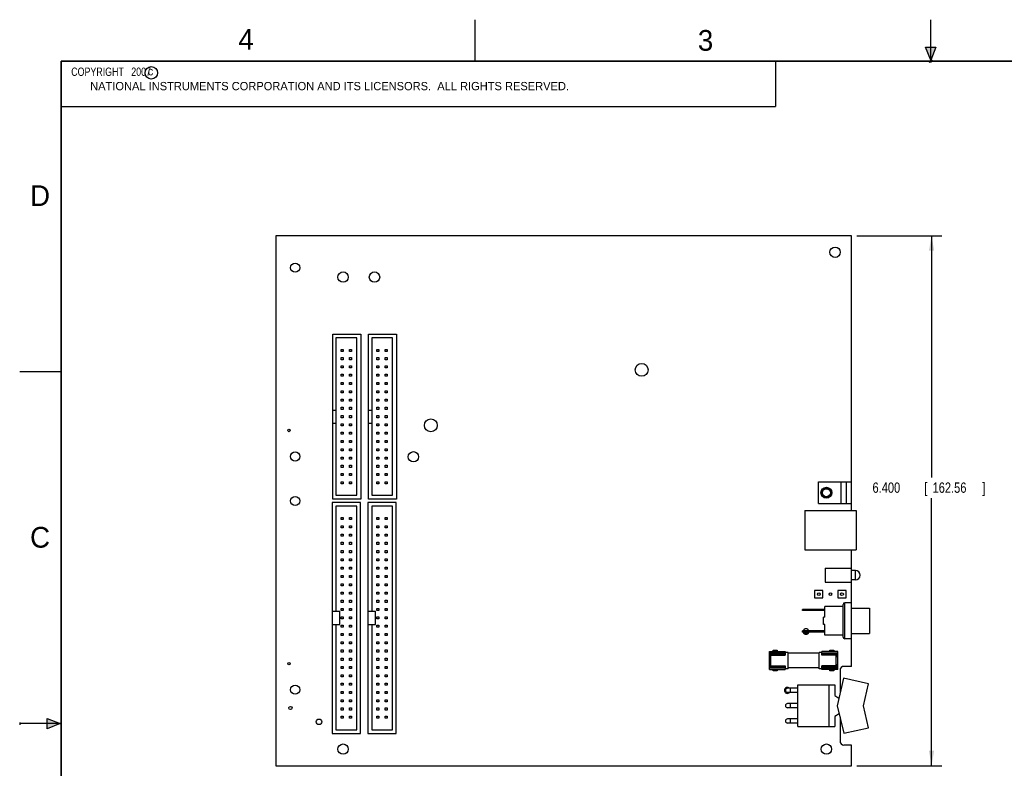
# Model space of a CAD drawing. Header units: inches. Extents: x 0 to 22, y 0 to 17.
# Tile 2 of 9: x 0 to 11.9, y 8 to 17. Entities that reach past the tile are written whole.
import ezdxf

# ---------------------------------------------------------------- set-up
doc = ezdxf.new("R2010")
doc.units = ezdxf.units.IN
doc.header["$LTSCALE"] = 1.21
doc.header["$MEASUREMENT"] = 0
doc.layers.get('0').update_dxf_attribs({"linetype": 'CONTINUOUS'})
doc.layers.add('DIMENSIONS', color=7, linetype='CONTINUOUS')
doc.styles.get("Standard").update_dxf_attribs({"font": 'txt', "width": 0.8})
doc.dimstyles.new('DIMSTYLE_1', dxfattribs={"dimtxt": 0.125, "dimasz": 0.18, "dimexe": 0.18, "dimexo": 0.0625, "dimgap": 0.09, "dimtad": 0, "dimtih": 1, "dimtoh": 1, "dimdec": 3, "dimzin": 4, "dimdsep": 46, "dimtxsty": 'STANDARD', "dimblk": '_FILLED', "dimblk1": '_FILLED', "dimblk2": '_FILLED', "dimcen": 0.09, "dimadec": 0, "dimazin": 0, "dimtp": 0.01, "dimtm": 0.01, "dimtfac": 1, "dimtdec": 3, "dimtofl": 0, "dimtmove": 0, "dimatfit": 3, "dimldrblk": '_FILLED', "dimfxl": 1, "dimtolj": 1, "dimtzin": 4, "dimarcsym": 0})

# ---------------------------------------------------------------- blocks, each defined once
blk = doc.blocks.new('_FILLED')
at = {"color": 0, "linetype": 'BYBLOCK'}
blk.add_solid([(0, 0), (-1, 0.174), (-1, -0.174)], dxfattribs=at)
blk = doc.blocks.new('*D0')
at = {"layer": 'DIMENSIONS', "color": 2, "linetype": 'CONTINUOUS'}
for p, q in [((10.106, 14.392), (11.134, 14.392)), ((11.009, 14.392), (11.009, 11.474)), ((11.009, 7.992), (11.009, 11.224)), ((10.106, 7.992), (11.134, 7.992))]:
    blk.add_line(p, q, dxfattribs=at)
at = {"layer": 'DIMENSIONS', "color": 2, "linetype": 'CONTINUOUS', "xscale": 0.18, "yscale": 0.18, "zscale": 0.18}
for p, rotation in [((11.009, 14.392), 90), ((11.009, 7.992), 270)]:
    blk.add_blockref('_FILLED', p, dxfattribs=dict(at, rotation=rotation))
at = {"layer": 'DIMENSIONS', "color": 2, "linetype": 'CONTINUOUS', "width": 0.8}
for s, p in [('6.400', (10.296, 11.287)), ('[', (10.921, 11.287)), ('162.56', (11.021, 11.287)), (']', (11.621, 11.287))]:
    blk.add_text(s, height=0.125, dxfattribs=at).set_placement(p)

msp = doc.modelspace()

# ---------------------------------------------------------------- hatches: boundary and pattern name
at = {"linetype": 'CONTINUOUS'}
for points in [[(11, 16.51), (10.9375, 16.6663), (11.0625, 16.6663)], [(0.3337, 8.5625), (0.49, 8.5), (0.3337, 8.4375)]]:
    msp.add_hatch(color=2, dxfattribs=at).paths.add_polyline_path(points)

# ---------------------------------------------------------------- linework, layer by layer
at = {"color": 2, "linetype": 'CONTINUOUS'}
for p, q in [((5.5, 16.5), (5.5, 17)), ((11, 16.485), (11, 17)), ((11, 16.51), (10.9375, 16.6663)), ((10.9375, 16.6663), (11.0625, 16.6663)), ((11.0625, 16.6663), (11, 16.51)), ((0.4999, 16.5), (9.1249, 16.5)), ((0.4999, 16.5), (0.4999, 15.9531)), ((9.1249, 16.5), (9.1249, 15.9531)), ((11.015, 16.515), (10.985, 16.485)), ((10.985, 16.485), (11, 16.515)), ((11, 16.485), (11.015, 16.515)), ((0.4999, 15.9531), (9.1249, 15.9531)), ((0, 12.75), (0.5, 12.75)), ((0.3337, 8.4375), (0.3337, 8.5625)), ((0.3337, 8.5625), (0.49, 8.5)), ((0, 8.515), (0, 8.485)), ((0.49, 8.5), (0, 8.5)), ((0.49, 8.5), (0.3337, 8.4375))]:
    msp.add_line(p, q, dxfattribs=at)
at = {"color": 7, "linetype": 'CONTINUOUS'}
for p, q in [((3.0936, 14.3918), (3.0936, 7.9918)), ((10.0436, 14.3918), (3.0936, 14.3918)), ((10.0436, 11.0718), (10.0436, 14.3918)), ((3.7786, 11.2118), (3.7786, 13.2018)), ((3.7786, 13.2018), (4.1186, 13.2018)), ((4.1186, 13.2018), (4.1186, 11.2118)), ((4.2096, 11.2118), (4.2096, 13.2018)), ((4.2096, 13.2018), (4.5496, 13.2018)), ((4.5496, 13.2018), (4.5496, 11.2118)), ((3.8186, 13.1568), (3.8186, 11.2568)), ((4.0686, 13.1568), (3.8186, 13.1568)), ((4.0686, 11.2568), (4.0686, 13.1568)), ((4.2496, 13.1568), (4.2496, 11.2568)), ((4.4996, 13.1568), (4.2496, 13.1568)), ((4.4996, 11.2568), (4.4996, 13.1568)), ((3.8811, 12.9943), (3.8811, 13.0193)), ((3.8811, 13.0193), (3.9061, 13.0193)), ((3.9061, 12.9943), (3.8811, 12.9943)), ((3.9061, 13.0193), (3.9061, 12.9943)), ((3.9811, 12.9943), (3.9811, 13.0193)), ((3.9811, 13.0193), (4.0061, 13.0193)), ((4.0061, 12.9943), (3.9811, 12.9943)), ((4.0061, 13.0193), (4.0061, 12.9943)), ((4.3121, 12.9943), (4.3121, 13.0193)), ((4.3121, 13.0193), (4.3371, 13.0193)), ((4.3371, 12.9943), (4.3121, 12.9943)), ((4.3371, 13.0193), (4.3371, 12.9943)), ((4.4121, 12.9943), (4.4121, 13.0193)), ((4.4121, 13.0193), (4.4371, 13.0193)), ((4.4371, 12.9943), (4.4121, 12.9943)), ((4.4371, 13.0193), (4.4371, 12.9943)), ((3.8811, 12.8943), (3.8811, 12.9193)), ((3.8811, 12.9193), (3.9061, 12.9193)), ((3.9061, 12.8943), (3.8811, 12.8943)), ((3.9061, 12.9193), (3.9061, 12.8943)), ((3.9811, 12.8943), (3.9811, 12.9193)), ((3.9811, 12.9193), (4.0061, 12.9193)), ((4.0061, 12.8943), (3.9811, 12.8943)), ((4.0061, 12.9193), (4.0061, 12.8943)), ((4.3121, 12.8943), (4.3121, 12.9193)), ((4.3121, 12.9193), (4.3371, 12.9193)), ((4.3371, 12.8943), (4.3121, 12.8943)), ((4.3371, 12.9193), (4.3371, 12.8943)), ((4.4121, 12.8943), (4.4121, 12.9193)), ((4.4121, 12.9193), (4.4371, 12.9193)), ((4.4371, 12.8943), (4.4121, 12.8943)), ((4.4371, 12.9193), (4.4371, 12.8943)), ((3.8811, 12.7943), (3.8811, 12.8193)), ((3.8811, 12.8193), (3.9061, 12.8193)), ((3.9061, 12.7943), (3.8811, 12.7943)), ((3.9061, 12.8193), (3.9061, 12.7943)), ((3.9811, 12.7943), (3.9811, 12.8193)), ((3.9811, 12.8193), (4.0061, 12.8193)), ((4.0061, 12.7943), (3.9811, 12.7943)), ((4.0061, 12.8193), (4.0061, 12.7943)), ((4.3121, 12.7943), (4.3121, 12.8193)), ((4.3121, 12.8193), (4.3371, 12.8193)), ((4.3371, 12.7943), (4.3121, 12.7943)), ((4.3371, 12.8193), (4.3371, 12.7943)), ((4.4121, 12.7943), (4.4121, 12.8193)), ((4.4121, 12.8193), (4.4371, 12.8193)), ((4.4371, 12.7943), (4.4121, 12.7943)), ((4.4371, 12.8193), (4.4371, 12.7943)), ((3.8811, 12.6943), (3.8811, 12.7193)), ((3.8811, 12.7193), (3.9061, 12.7193)), ((3.9061, 12.6943), (3.8811, 12.6943)), ((3.8811, 12.5943), (3.8811, 12.6193)), ((3.8811, 12.6193), (3.9061, 12.6193)), ((3.9061, 12.7193), (3.9061, 12.6943)), ((3.9061, 12.6193), (3.9061, 12.5943)), ((3.9811, 12.6943), (3.9811, 12.7193)), ((3.9811, 12.7193), (4.0061, 12.7193)), ((4.0061, 12.6943), (3.9811, 12.6943)), ((3.9811, 12.5943), (3.9811, 12.6193)), ((3.9811, 12.6193), (4.0061, 12.6193)), ((4.0061, 12.7193), (4.0061, 12.6943)), ((4.0061, 12.6193), (4.0061, 12.5943)), ((4.3121, 12.6943), (4.3121, 12.7193)), ((4.3121, 12.7193), (4.3371, 12.7193)), ((4.3371, 12.6943), (4.3121, 12.6943)), ((4.3121, 12.5943), (4.3121, 12.6193)), ((4.3121, 12.6193), (4.3371, 12.6193)), ((4.3371, 12.7193), (4.3371, 12.6943)), ((4.3371, 12.6193), (4.3371, 12.5943)), ((4.4121, 12.6943), (4.4121, 12.7193)), ((4.4121, 12.7193), (4.4371, 12.7193)), ((4.4371, 12.6943), (4.4121, 12.6943)), ((4.4121, 12.5943), (4.4121, 12.6193)), ((4.4121, 12.6193), (4.4371, 12.6193)), ((4.4371, 12.7193), (4.4371, 12.6943)), ((4.4371, 12.6193), (4.4371, 12.5943)), ((3.9061, 12.5943), (3.8811, 12.5943)), ((3.8811, 12.4943), (3.8811, 12.5193)), ((3.8811, 12.5193), (3.9061, 12.5193)), ((3.9061, 12.4943), (3.8811, 12.4943)), ((3.9061, 12.5193), (3.9061, 12.4943)), ((4.0061, 12.5943), (3.9811, 12.5943)), ((3.9811, 12.4943), (3.9811, 12.5193)), ((3.9811, 12.5193), (4.0061, 12.5193)), ((4.0061, 12.4943), (3.9811, 12.4943)), ((4.0061, 12.5193), (4.0061, 12.4943)), ((4.3371, 12.5943), (4.3121, 12.5943)), ((4.3121, 12.4943), (4.3121, 12.5193)), ((4.3121, 12.5193), (4.3371, 12.5193)), ((4.3371, 12.4943), (4.3121, 12.4943)), ((4.3371, 12.5193), (4.3371, 12.4943)), ((4.4371, 12.5943), (4.4121, 12.5943)), ((4.4121, 12.4943), (4.4121, 12.5193)), ((4.4121, 12.5193), (4.4371, 12.5193)), ((4.4371, 12.4943), (4.4121, 12.4943)), ((4.4371, 12.5193), (4.4371, 12.4943)), ((3.8811, 12.3943), (3.8811, 12.4193)), ((3.8811, 12.4193), (3.9061, 12.4193)), ((3.9061, 12.3943), (3.8811, 12.3943)), ((3.9061, 12.4193), (3.9061, 12.3943)), ((3.9811, 12.3943), (3.9811, 12.4193)), ((3.9811, 12.4193), (4.0061, 12.4193)), ((4.0061, 12.3943), (3.9811, 12.3943)), ((4.0061, 12.4193), (4.0061, 12.3943)), ((4.3121, 12.3943), (4.3121, 12.4193)), ((4.3121, 12.4193), (4.3371, 12.4193)), ((4.3371, 12.3943), (4.3121, 12.3943)), ((4.3371, 12.4193), (4.3371, 12.3943)), ((4.4121, 12.3943), (4.4121, 12.4193)), ((4.4121, 12.4193), (4.4371, 12.4193)), ((4.4371, 12.3943), (4.4121, 12.3943)), ((4.4371, 12.4193), (4.4371, 12.3943)), ((3.7786, 12.2868), (3.8186, 12.2868)), ((3.8811, 12.2943), (3.8811, 12.3193)), ((3.8811, 12.3193), (3.9061, 12.3193)), ((3.9061, 12.2943), (3.8811, 12.2943)), ((3.9061, 12.3193), (3.9061, 12.2943)), ((3.9811, 12.2943), (3.9811, 12.3193)), ((3.9811, 12.3193), (4.0061, 12.3193)), ((4.0061, 12.2943), (3.9811, 12.2943)), ((4.0061, 12.3193), (4.0061, 12.2943)), ((4.2096, 12.2868), (4.2496, 12.2868)), ((4.3121, 12.2943), (4.3121, 12.3193)), ((4.3121, 12.3193), (4.3371, 12.3193)), ((4.3371, 12.2943), (4.3121, 12.2943)), ((4.3371, 12.3193), (4.3371, 12.2943)), ((4.4121, 12.2943), (4.4121, 12.3193)), ((4.4121, 12.3193), (4.4371, 12.3193)), ((4.4371, 12.2943), (4.4121, 12.2943)), ((4.4371, 12.3193), (4.4371, 12.2943)), ((3.7786, 12.1268), (3.8186, 12.1268)), ((3.8811, 12.1943), (3.8811, 12.2193)), ((3.8811, 12.2193), (3.9061, 12.2193)), ((3.9061, 12.1943), (3.8811, 12.1943)), ((3.9061, 12.2193), (3.9061, 12.1943)), ((3.9811, 12.1943), (3.9811, 12.2193)), ((3.9811, 12.2193), (4.0061, 12.2193)), ((4.0061, 12.1943), (3.9811, 12.1943)), ((4.0061, 12.2193), (4.0061, 12.1943)), ((4.2096, 12.1268), (4.2496, 12.1268)), ((4.3121, 12.1943), (4.3121, 12.2193)), ((4.3121, 12.2193), (4.3371, 12.2193)), ((4.3371, 12.1943), (4.3121, 12.1943)), ((4.3371, 12.2193), (4.3371, 12.1943)), ((4.4121, 12.1943), (4.4121, 12.2193)), ((4.4121, 12.2193), (4.4371, 12.2193)), ((4.4371, 12.1943), (4.4121, 12.1943)), ((4.4371, 12.2193), (4.4371, 12.1943)), ((3.8811, 12.0943), (3.8811, 12.1193)), ((3.8811, 12.1193), (3.9061, 12.1193)), ((3.9061, 12.0943), (3.8811, 12.0943)), ((3.8811, 11.9943), (3.8811, 12.0193)), ((3.8811, 12.0193), (3.9061, 12.0193)), ((3.9061, 12.1193), (3.9061, 12.0943)), ((3.9061, 12.0193), (3.9061, 11.9943)), ((3.9811, 12.0943), (3.9811, 12.1193)), ((3.9811, 12.1193), (4.0061, 12.1193)), ((4.0061, 12.0943), (3.9811, 12.0943)), ((3.9811, 11.9943), (3.9811, 12.0193)), ((3.9811, 12.0193), (4.0061, 12.0193)), ((4.0061, 12.1193), (4.0061, 12.0943)), ((4.0061, 12.0193), (4.0061, 11.9943)), ((4.3121, 12.0943), (4.3121, 12.1193)), ((4.3121, 12.1193), (4.3371, 12.1193)), ((4.3371, 12.0943), (4.3121, 12.0943)), ((4.3121, 11.9943), (4.3121, 12.0193)), ((4.3121, 12.0193), (4.3371, 12.0193)), ((4.3371, 12.1193), (4.3371, 12.0943)), ((4.3371, 12.0193), (4.3371, 11.9943)), ((4.4121, 12.0943), (4.4121, 12.1193)), ((4.4121, 12.1193), (4.4371, 12.1193)), ((4.4371, 12.0943), (4.4121, 12.0943)), ((4.4121, 11.9943), (4.4121, 12.0193)), ((4.4121, 12.0193), (4.4371, 12.0193)), ((4.4371, 12.1193), (4.4371, 12.0943)), ((4.4371, 12.0193), (4.4371, 11.9943)), ((3.9061, 11.9943), (3.8811, 11.9943)), ((3.8811, 11.8943), (3.8811, 11.9193)), ((3.8811, 11.9193), (3.9061, 11.9193)), ((3.9061, 11.8943), (3.8811, 11.8943)), ((3.9061, 11.9193), (3.9061, 11.8943)), ((4.0061, 11.9943), (3.9811, 11.9943)), ((3.9811, 11.8943), (3.9811, 11.9193)), ((3.9811, 11.9193), (4.0061, 11.9193)), ((4.0061, 11.8943), (3.9811, 11.8943)), ((4.0061, 11.9193), (4.0061, 11.8943)), ((4.3371, 11.9943), (4.3121, 11.9943)), ((4.3121, 11.8943), (4.3121, 11.9193)), ((4.3121, 11.9193), (4.3371, 11.9193)), ((4.3371, 11.8943), (4.3121, 11.8943)), ((4.3371, 11.9193), (4.3371, 11.8943)), ((4.4371, 11.9943), (4.4121, 11.9943)), ((4.4121, 11.8943), (4.4121, 11.9193)), ((4.4121, 11.9193), (4.4371, 11.9193)), ((4.4371, 11.8943), (4.4121, 11.8943)), ((4.4371, 11.9193), (4.4371, 11.8943)), ((3.8811, 11.7943), (3.8811, 11.8193)), ((3.8811, 11.8193), (3.9061, 11.8193)), ((3.9061, 11.7943), (3.8811, 11.7943)), ((3.9061, 11.8193), (3.9061, 11.7943)), ((3.9811, 11.7943), (3.9811, 11.8193)), ((3.9811, 11.8193), (4.0061, 11.8193)), ((4.0061, 11.7943), (3.9811, 11.7943)), ((4.0061, 11.8193), (4.0061, 11.7943)), ((4.3121, 11.7943), (4.3121, 11.8193)), ((4.3121, 11.8193), (4.3371, 11.8193)), ((4.3371, 11.7943), (4.3121, 11.7943)), ((4.3371, 11.8193), (4.3371, 11.7943)), ((4.4121, 11.7943), (4.4121, 11.8193)), ((4.4121, 11.8193), (4.4371, 11.8193)), ((4.4371, 11.7943), (4.4121, 11.7943)), ((4.4371, 11.8193), (4.4371, 11.7943)), ((3.8811, 11.6943), (3.8811, 11.7193)), ((3.8811, 11.7193), (3.9061, 11.7193)), ((3.9061, 11.6943), (3.8811, 11.6943)), ((3.9061, 11.7193), (3.9061, 11.6943)), ((3.9811, 11.6943), (3.9811, 11.7193)), ((3.9811, 11.7193), (4.0061, 11.7193)), ((4.0061, 11.6943), (3.9811, 11.6943)), ((4.0061, 11.7193), (4.0061, 11.6943)), ((4.3121, 11.6943), (4.3121, 11.7193)), ((4.3121, 11.7193), (4.3371, 11.7193)), ((4.3371, 11.6943), (4.3121, 11.6943)), ((4.3371, 11.7193), (4.3371, 11.6943)), ((4.4121, 11.6943), (4.4121, 11.7193)), ((4.4121, 11.7193), (4.4371, 11.7193)), ((4.4371, 11.6943), (4.4121, 11.6943)), ((4.4371, 11.7193), (4.4371, 11.6943)), ((3.8811, 11.5943), (3.8811, 11.6193)), ((3.8811, 11.6193), (3.9061, 11.6193)), ((3.9061, 11.5943), (3.8811, 11.5943)), ((3.9061, 11.6193), (3.9061, 11.5943)), ((3.9811, 11.5943), (3.9811, 11.6193)), ((3.9811, 11.6193), (4.0061, 11.6193)), ((4.0061, 11.5943), (3.9811, 11.5943)), ((4.0061, 11.6193), (4.0061, 11.5943)), ((4.3121, 11.5943), (4.3121, 11.6193)), ((4.3121, 11.6193), (4.3371, 11.6193)), ((4.3371, 11.5943), (4.3121, 11.5943)), ((4.3371, 11.6193), (4.3371, 11.5943)), ((4.4121, 11.5943), (4.4121, 11.6193)), ((4.4121, 11.6193), (4.4371, 11.6193)), ((4.4371, 11.5943), (4.4121, 11.5943)), ((4.4371, 11.6193), (4.4371, 11.5943)), ((3.8811, 11.4943), (3.8811, 11.5193)), ((3.8811, 11.5193), (3.9061, 11.5193)), ((3.9061, 11.4943), (3.8811, 11.4943)), ((3.8811, 11.3943), (3.8811, 11.4193)), ((3.8811, 11.4193), (3.9061, 11.4193)), ((3.9061, 11.5193), (3.9061, 11.4943)), ((3.9061, 11.4193), (3.9061, 11.3943)), ((3.9811, 11.4943), (3.9811, 11.5193)), ((3.9811, 11.5193), (4.0061, 11.5193)), ((4.0061, 11.4943), (3.9811, 11.4943)), ((3.9811, 11.3943), (3.9811, 11.4193)), ((3.9811, 11.4193), (4.0061, 11.4193)), ((4.0061, 11.5193), (4.0061, 11.4943)), ((4.0061, 11.4193), (4.0061, 11.3943)), ((4.3121, 11.4943), (4.3121, 11.5193)), ((4.3121, 11.5193), (4.3371, 11.5193)), ((4.3371, 11.4943), (4.3121, 11.4943)), ((4.3121, 11.3943), (4.3121, 11.4193)), ((4.3121, 11.4193), (4.3371, 11.4193)), ((4.3371, 11.5193), (4.3371, 11.4943)), ((4.3371, 11.4193), (4.3371, 11.3943)), ((4.4121, 11.4943), (4.4121, 11.5193)), ((4.4121, 11.5193), (4.4371, 11.5193)), ((4.4371, 11.4943), (4.4121, 11.4943)), ((4.4121, 11.3943), (4.4121, 11.4193)), ((4.4121, 11.4193), (4.4371, 11.4193)), ((4.4371, 11.5193), (4.4371, 11.4943)), ((4.4371, 11.4193), (4.4371, 11.3943)), ((9.6436, 11.4178), (10.0436, 11.4178)), ((9.6436, 11.1578), (9.6436, 11.4178)), ((9.9196, 11.1578), (9.9196, 11.4178)), ((9.9816, 11.1578), (9.9816, 11.4178)), ((3.9061, 11.3943), (3.8811, 11.3943)), ((4.0061, 11.3943), (3.9811, 11.3943)), ((4.3371, 11.3943), (4.3121, 11.3943)), ((4.4371, 11.3943), (4.4121, 11.3943)), ((4.1186, 11.2118), (3.7786, 11.2118)), ((3.8186, 11.2568), (4.0686, 11.2568)), ((4.5496, 11.2118), (4.2096, 11.2118)), ((4.2496, 11.2568), (4.4996, 11.2568)), ((3.7736, 11.1718), (3.7736, 8.3818)), ((4.1136, 11.1718), (3.7736, 11.1718)), ((3.8186, 11.1268), (3.8186, 9.8568)), ((4.0686, 11.1268), (3.8186, 11.1268)), ((4.0686, 8.4268), (4.0686, 11.1268)), ((4.1136, 8.3818), (4.1136, 11.1718)), ((4.2046, 11.1718), (4.2046, 8.3818)), ((4.5446, 11.1718), (4.2046, 11.1718)), ((4.2496, 11.1268), (4.2496, 9.8568)), ((4.4996, 11.1268), (4.2496, 11.1268)), ((4.4996, 8.4268), (4.4996, 11.1268)), ((4.5446, 8.3818), (4.5446, 11.1718)), ((9.4796, 11.0718), (10.0986, 11.0718)), ((9.4796, 11.0718), (9.4796, 10.5978)), ((9.6436, 11.1578), (10.0436, 11.1578)), ((10.0986, 11.0718), (10.0986, 10.5978)), ((3.8811, 10.9643), (3.8811, 10.9893)), ((3.8811, 10.9893), (3.9061, 10.9893)), ((3.9061, 10.9643), (3.8811, 10.9643)), ((3.9061, 10.9893), (3.9061, 10.9643)), ((3.9811, 10.9643), (3.9811, 10.9893)), ((3.9811, 10.9893), (4.0061, 10.9893)), ((4.0061, 10.9643), (3.9811, 10.9643)), ((4.0061, 10.9893), (4.0061, 10.9643)), ((4.3121, 10.9643), (4.3121, 10.9893)), ((4.3121, 10.9893), (4.3371, 10.9893)), ((4.3371, 10.9643), (4.3121, 10.9643)), ((4.3371, 10.9893), (4.3371, 10.9643)), ((4.4121, 10.9643), (4.4121, 10.9893)), ((4.4121, 10.9893), (4.4371, 10.9893)), ((4.4371, 10.9643), (4.4121, 10.9643)), ((4.4371, 10.9893), (4.4371, 10.9643)), ((3.8811, 10.8643), (3.8811, 10.8893)), ((3.8811, 10.8893), (3.9061, 10.8893)), ((3.9061, 10.8643), (3.8811, 10.8643)), ((3.9061, 10.8893), (3.9061, 10.8643)), ((3.9811, 10.8643), (3.9811, 10.8893)), ((3.9811, 10.8893), (4.0061, 10.8893)), ((4.0061, 10.8643), (3.9811, 10.8643)), ((4.0061, 10.8893), (4.0061, 10.8643)), ((4.3121, 10.8643), (4.3121, 10.8893)), ((4.3121, 10.8893), (4.3371, 10.8893)), ((4.3371, 10.8643), (4.3121, 10.8643)), ((4.3371, 10.8893), (4.3371, 10.8643)), ((4.4121, 10.8643), (4.4121, 10.8893)), ((4.4121, 10.8893), (4.4371, 10.8893)), ((4.4371, 10.8643), (4.4121, 10.8643)), ((4.4371, 10.8893), (4.4371, 10.8643)), ((3.8811, 10.7643), (3.8811, 10.7893)), ((3.8811, 10.7893), (3.9061, 10.7893)), ((3.9061, 10.7643), (3.8811, 10.7643)), ((3.9061, 10.7893), (3.9061, 10.7643)), ((3.9811, 10.7643), (3.9811, 10.7893)), ((3.9811, 10.7893), (4.0061, 10.7893)), ((4.0061, 10.7643), (3.9811, 10.7643)), ((4.0061, 10.7893), (4.0061, 10.7643)), ((4.3121, 10.7643), (4.3121, 10.7893)), ((4.3121, 10.7893), (4.3371, 10.7893)), ((4.3371, 10.7643), (4.3121, 10.7643)), ((4.3371, 10.7893), (4.3371, 10.7643)), ((4.4121, 10.7643), (4.4121, 10.7893)), ((4.4121, 10.7893), (4.4371, 10.7893)), ((4.4371, 10.7643), (4.4121, 10.7643)), ((4.4371, 10.7893), (4.4371, 10.7643)), ((3.8811, 10.6643), (3.8811, 10.6893)), ((3.8811, 10.6893), (3.9061, 10.6893)), ((3.9061, 10.6643), (3.8811, 10.6643)), ((3.8811, 10.5643), (3.8811, 10.5893)), ((3.8811, 10.5893), (3.9061, 10.5893)), ((3.9061, 10.6893), (3.9061, 10.6643)), ((3.9061, 10.5893), (3.9061, 10.5643)), ((3.9811, 10.6643), (3.9811, 10.6893)), ((3.9811, 10.6893), (4.0061, 10.6893)), ((4.0061, 10.6643), (3.9811, 10.6643)), ((3.9811, 10.5643), (3.9811, 10.5893)), ((3.9811, 10.5893), (4.0061, 10.5893)), ((4.0061, 10.6893), (4.0061, 10.6643)), ((4.0061, 10.5893), (4.0061, 10.5643)), ((4.3121, 10.6643), (4.3121, 10.6893)), ((4.3121, 10.6893), (4.3371, 10.6893)), ((4.3371, 10.6643), (4.3121, 10.6643)), ((4.3121, 10.5643), (4.3121, 10.5893)), ((4.3121, 10.5893), (4.3371, 10.5893)), ((4.3371, 10.6893), (4.3371, 10.6643)), ((4.3371, 10.5893), (4.3371, 10.5643)), ((4.4121, 10.6643), (4.4121, 10.6893)), ((4.4121, 10.6893), (4.4371, 10.6893)), ((4.4371, 10.6643), (4.4121, 10.6643)), ((4.4121, 10.5643), (4.4121, 10.5893)), ((4.4121, 10.5893), (4.4371, 10.5893)), ((4.4371, 10.6893), (4.4371, 10.6643)), ((4.4371, 10.5893), (4.4371, 10.5643)), ((9.4796, 10.5978), (10.0986, 10.5978)), ((10.0436, 9.1918), (10.0436, 10.5978)), ((3.9061, 10.5643), (3.8811, 10.5643)), ((3.8811, 10.4643), (3.8811, 10.4893)), ((3.8811, 10.4893), (3.9061, 10.4893)), ((3.9061, 10.4643), (3.8811, 10.4643)), ((3.9061, 10.4893), (3.9061, 10.4643)), ((4.0061, 10.5643), (3.9811, 10.5643)), ((3.9811, 10.4643), (3.9811, 10.4893)), ((3.9811, 10.4893), (4.0061, 10.4893)), ((4.0061, 10.4643), (3.9811, 10.4643)), ((4.0061, 10.4893), (4.0061, 10.4643)), ((4.3371, 10.5643), (4.3121, 10.5643)), ((4.3121, 10.4643), (4.3121, 10.4893)), ((4.3121, 10.4893), (4.3371, 10.4893)), ((4.3371, 10.4643), (4.3121, 10.4643)), ((4.3371, 10.4893), (4.3371, 10.4643)), ((4.4371, 10.5643), (4.4121, 10.5643)), ((4.4121, 10.4643), (4.4121, 10.4893)), ((4.4121, 10.4893), (4.4371, 10.4893)), ((4.4371, 10.4643), (4.4121, 10.4643)), ((4.4371, 10.4893), (4.4371, 10.4643)), ((3.8811, 10.3643), (3.8811, 10.3893)), ((3.8811, 10.3893), (3.9061, 10.3893)), ((3.9061, 10.3643), (3.8811, 10.3643)), ((3.9061, 10.3893), (3.9061, 10.3643)), ((3.9811, 10.3643), (3.9811, 10.3893)), ((3.9811, 10.3893), (4.0061, 10.3893)), ((4.0061, 10.3643), (3.9811, 10.3643)), ((4.0061, 10.3893), (4.0061, 10.3643)), ((4.3121, 10.3643), (4.3121, 10.3893)), ((4.3121, 10.3893), (4.3371, 10.3893)), ((4.3371, 10.3643), (4.3121, 10.3643)), ((4.3371, 10.3893), (4.3371, 10.3643)), ((4.4121, 10.3643), (4.4121, 10.3893)), ((4.4121, 10.3893), (4.4371, 10.3893)), ((4.4371, 10.3643), (4.4121, 10.3643)), ((4.4371, 10.3893), (4.4371, 10.3643)), ((9.7236, 10.3768), (10.0436, 10.3768)), ((9.7236, 10.3768), (9.7236, 10.2068)), ((10.0906, 10.3478), (10.0436, 10.3478)), ((10.0906, 10.2358), (10.0906, 10.3478)), ((3.8811, 10.2643), (3.8811, 10.2893)), ((3.8811, 10.2893), (3.9061, 10.2893)), ((3.9061, 10.2643), (3.8811, 10.2643)), ((3.9061, 10.2893), (3.9061, 10.2643)), ((3.9811, 10.2643), (3.9811, 10.2893)), ((3.9811, 10.2893), (4.0061, 10.2893)), ((4.0061, 10.2643), (3.9811, 10.2643)), ((4.0061, 10.2893), (4.0061, 10.2643)), ((4.3121, 10.2643), (4.3121, 10.2893)), ((4.3121, 10.2893), (4.3371, 10.2893)), ((4.3371, 10.2643), (4.3121, 10.2643)), ((4.3371, 10.2893), (4.3371, 10.2643)), ((4.4121, 10.2643), (4.4121, 10.2893)), ((4.4121, 10.2893), (4.4371, 10.2893)), ((4.4371, 10.2643), (4.4121, 10.2643)), ((4.4371, 10.2893), (4.4371, 10.2643)), ((10.0906, 10.2358), (10.0436, 10.2358)), ((3.8811, 10.1643), (3.8811, 10.1893)), ((3.8811, 10.1893), (3.9061, 10.1893)), ((3.9061, 10.1643), (3.8811, 10.1643)), ((3.9061, 10.1893), (3.9061, 10.1643)), ((3.9811, 10.1643), (3.9811, 10.1893)), ((3.9811, 10.1893), (4.0061, 10.1893)), ((4.0061, 10.1643), (3.9811, 10.1643)), ((4.0061, 10.1893), (4.0061, 10.1643)), ((4.3121, 10.1643), (4.3121, 10.1893)), ((4.3121, 10.1893), (4.3371, 10.1893)), ((4.3371, 10.1643), (4.3121, 10.1643)), ((4.3371, 10.1893), (4.3371, 10.1643)), ((4.4121, 10.1643), (4.4121, 10.1893)), ((4.4121, 10.1893), (4.4371, 10.1893)), ((4.4371, 10.1643), (4.4121, 10.1643)), ((4.4371, 10.1893), (4.4371, 10.1643)), ((9.6976, 10.1068), (9.5976, 10.1068)), ((9.5976, 10.1068), (9.5976, 10.0208)), ((9.6976, 10.0208), (9.6976, 10.1068)), ((9.7236, 10.2068), (10.0436, 10.2068)), ((9.9776, 10.1068), (9.8776, 10.1068)), ((9.8776, 10.1068), (9.8776, 10.0208)), ((9.9776, 10.0208), (9.9776, 10.1068)), ((3.8811, 10.0643), (3.8811, 10.0893)), ((3.8811, 10.0893), (3.9061, 10.0893)), ((3.9061, 10.0643), (3.8811, 10.0643)), ((3.8811, 9.9643), (3.8811, 9.9893)), ((3.8811, 9.9893), (3.9061, 9.9893)), ((3.9061, 10.0893), (3.9061, 10.0643)), ((3.9061, 9.9893), (3.9061, 9.9643)), ((3.9811, 10.0643), (3.9811, 10.0893)), ((3.9811, 10.0893), (4.0061, 10.0893)), ((4.0061, 10.0643), (3.9811, 10.0643)), ((3.9811, 9.9643), (3.9811, 9.9893)), ((3.9811, 9.9893), (4.0061, 9.9893)), ((4.0061, 10.0893), (4.0061, 10.0643)), ((4.0061, 9.9893), (4.0061, 9.9643)), ((4.3121, 10.0643), (4.3121, 10.0893)), ((4.3121, 10.0893), (4.3371, 10.0893)), ((4.3371, 10.0643), (4.3121, 10.0643)), ((4.3121, 9.9643), (4.3121, 9.9893)), ((4.3121, 9.9893), (4.3371, 9.9893)), ((4.3371, 10.0893), (4.3371, 10.0643)), ((4.3371, 9.9893), (4.3371, 9.9643)), ((4.4121, 10.0643), (4.4121, 10.0893)), ((4.4121, 10.0893), (4.4371, 10.0893)), ((4.4371, 10.0643), (4.4121, 10.0643)), ((4.4121, 9.9643), (4.4121, 9.9893)), ((4.4121, 9.9893), (4.4371, 9.9893)), ((4.4371, 10.0893), (4.4371, 10.0643)), ((4.4371, 9.9893), (4.4371, 9.9643)), ((9.5976, 10.0208), (9.6976, 10.0208)), ((9.8776, 10.0208), (9.9776, 10.0208)), ((3.9061, 9.9643), (3.8811, 9.9643)), ((3.8811, 9.8643), (3.8811, 9.8893)), ((3.8811, 9.8893), (3.9061, 9.8893)), ((3.9061, 9.8893), (3.9061, 9.8643)), ((4.0061, 9.9643), (3.9811, 9.9643)), ((3.9811, 9.8643), (3.9811, 9.8893)), ((3.9811, 9.8893), (4.0061, 9.8893)), ((4.0061, 9.8893), (4.0061, 9.8643)), ((4.3371, 9.9643), (4.3121, 9.9643)), ((4.3121, 9.8643), (4.3121, 9.8893)), ((4.3121, 9.8893), (4.3371, 9.8893)), ((4.3371, 9.8893), (4.3371, 9.8643)), ((4.4371, 9.9643), (4.4121, 9.9643)), ((4.4121, 9.8643), (4.4121, 9.8893)), ((4.4121, 9.8893), (4.4371, 9.8893)), ((4.4371, 9.8893), (4.4371, 9.8643)), ((9.7206, 9.8793), (9.4496, 9.8793)), ((9.4496, 9.8641), (9.4496, 9.8793)), ((9.5746, 9.8641), (9.5746, 9.8793)), ((9.9406, 9.9153), (9.7206, 9.9153)), ((9.7206, 9.7868), (9.7206, 9.9153)), ((9.9406, 9.5448), (9.9406, 9.9388)), ((10.0436, 9.9588), (9.9606, 9.9588)), ((9.9606, 9.5248), (9.9606, 9.9588)), ((10.0436, 9.8958), (10.2586, 9.8958)), ((10.2586, 9.8958), (10.2586, 9.5878)), ((3.7736, 9.8568), (3.8636, 9.8568)), ((3.8636, 9.6968), (3.8636, 9.8568)), ((3.9061, 9.8643), (3.8811, 9.8643)), ((3.8811, 9.7643), (3.8811, 9.7893)), ((3.8811, 9.7893), (3.9061, 9.7893)), ((3.9061, 9.7643), (3.8811, 9.7643)), ((3.9061, 9.7893), (3.9061, 9.7643)), ((4.0061, 9.8643), (3.9811, 9.8643)), ((3.9811, 9.7643), (3.9811, 9.7893)), ((3.9811, 9.7893), (4.0061, 9.7893)), ((4.0061, 9.7643), (3.9811, 9.7643)), ((4.0061, 9.7893), (4.0061, 9.7643)), ((4.2046, 9.8568), (4.2946, 9.8568)), ((4.2946, 9.6968), (4.2946, 9.8568)), ((4.3371, 9.8643), (4.3121, 9.8643)), ((4.3121, 9.7643), (4.3121, 9.7893)), ((4.3121, 9.7893), (4.3371, 9.7893)), ((4.3371, 9.7643), (4.3121, 9.7643)), ((4.3371, 9.7893), (4.3371, 9.7643)), ((4.4371, 9.8643), (4.4121, 9.8643)), ((4.4121, 9.7643), (4.4121, 9.7893)), ((4.4121, 9.7893), (4.4371, 9.7893)), ((4.4371, 9.7643), (4.4121, 9.7643)), ((4.4371, 9.7893), (4.4371, 9.7643)), ((9.7206, 9.8641), (9.4496, 9.8641)), ((9.7206, 9.7868), (9.7056, 9.7868)), ((9.7056, 9.6968), (9.7056, 9.7868)), ((3.7736, 9.6968), (3.8636, 9.6968)), ((3.8186, 9.6968), (3.8186, 8.4268)), ((3.8811, 9.6643), (3.8811, 9.6893)), ((3.8811, 9.6893), (3.9061, 9.6893)), ((3.9061, 9.6643), (3.8811, 9.6643)), ((3.9061, 9.6893), (3.9061, 9.6643)), ((3.9811, 9.6643), (3.9811, 9.6893)), ((3.9811, 9.6893), (4.0061, 9.6893)), ((4.0061, 9.6643), (3.9811, 9.6643)), ((4.0061, 9.6893), (4.0061, 9.6643)), ((4.2046, 9.6968), (4.2946, 9.6968)), ((4.2496, 9.6968), (4.2496, 8.4268)), ((4.3121, 9.6643), (4.3121, 9.6893)), ((4.3121, 9.6893), (4.3371, 9.6893)), ((4.3371, 9.6643), (4.3121, 9.6643)), ((4.3371, 9.6893), (4.3371, 9.6643)), ((4.4121, 9.6643), (4.4121, 9.6893)), ((4.4121, 9.6893), (4.4371, 9.6893)), ((4.4371, 9.6643), (4.4121, 9.6643)), ((4.4371, 9.6893), (4.4371, 9.6643)), ((9.7206, 9.6968), (9.7056, 9.6968)), ((9.7206, 9.5683), (9.7206, 9.6968)), ((3.8811, 9.5643), (3.8811, 9.5893)), ((3.8811, 9.5893), (3.9061, 9.5893)), ((3.9061, 9.5643), (3.8811, 9.5643)), ((3.9061, 9.5893), (3.9061, 9.5643)), ((3.9811, 9.5643), (3.9811, 9.5893)), ((3.9811, 9.5893), (4.0061, 9.5893)), ((4.0061, 9.5643), (3.9811, 9.5643)), ((4.0061, 9.5893), (4.0061, 9.5643)), ((4.3121, 9.5643), (4.3121, 9.5893)), ((4.3121, 9.5893), (4.3371, 9.5893)), ((4.3371, 9.5643), (4.3121, 9.5643)), ((4.3371, 9.5893), (4.3371, 9.5643)), ((4.4121, 9.5643), (4.4121, 9.5893)), ((4.4121, 9.5893), (4.4371, 9.5893)), ((4.4371, 9.5643), (4.4121, 9.5643)), ((4.4371, 9.5893), (4.4371, 9.5643)), ((9.7206, 9.6192), (9.4496, 9.6192)), ((9.4496, 9.6042), (9.4496, 9.6192)), ((9.7206, 9.6042), (9.4496, 9.6042)), ((9.5196, 9.6194), (9.4696, 9.6194)), ((9.4696, 9.6194), (9.4696, 9.6192)), ((9.4696, 9.6042), (9.4696, 9.5879)), ((9.4696, 9.6018), (9.5196, 9.6018)), ((9.4757, 9.5831), (9.5104, 9.5831)), ((9.5196, 9.6192), (9.5196, 9.6194)), ((9.5196, 9.6042), (9.5196, 9.5913)), ((9.5746, 9.6042), (9.5746, 9.6192)), ((9.9406, 9.5683), (9.7206, 9.5683)), ((10.0436, 9.5248), (9.9606, 9.5248)), ((10.0436, 9.5878), (10.2586, 9.5878)), ((3.8811, 9.4643), (3.8811, 9.4893)), ((3.8811, 9.4893), (3.9061, 9.4893)), ((3.9061, 9.4643), (3.8811, 9.4643)), ((3.9061, 9.4893), (3.9061, 9.4643)), ((3.9811, 9.4643), (3.9811, 9.4893)), ((3.9811, 9.4893), (4.0061, 9.4893)), ((4.0061, 9.4643), (3.9811, 9.4643)), ((4.0061, 9.4893), (4.0061, 9.4643)), ((4.3121, 9.4643), (4.3121, 9.4893)), ((4.3121, 9.4893), (4.3371, 9.4893)), ((4.3371, 9.4643), (4.3121, 9.4643)), ((4.3371, 9.4893), (4.3371, 9.4643)), ((4.4121, 9.4643), (4.4121, 9.4893)), ((4.4121, 9.4893), (4.4371, 9.4893)), ((4.4371, 9.4643), (4.4121, 9.4643)), ((4.4371, 9.4893), (4.4371, 9.4643)), ((3.8811, 9.3643), (3.8811, 9.3893)), ((3.8811, 9.3893), (3.9061, 9.3893)), ((3.9061, 9.3643), (3.8811, 9.3643)), ((3.8811, 9.2643), (3.8811, 9.2893)), ((3.8811, 9.2893), (3.9061, 9.2893)), ((3.9061, 9.3893), (3.9061, 9.3643)), ((3.9061, 9.2893), (3.9061, 9.2643)), ((3.9811, 9.3643), (3.9811, 9.3893)), ((3.9811, 9.3893), (4.0061, 9.3893)), ((4.0061, 9.3643), (3.9811, 9.3643)), ((3.9811, 9.2643), (3.9811, 9.2893)), ((3.9811, 9.2893), (4.0061, 9.2893)), ((4.0061, 9.3893), (4.0061, 9.3643)), ((4.0061, 9.2893), (4.0061, 9.2643)), ((4.3121, 9.3643), (4.3121, 9.3893)), ((4.3121, 9.3893), (4.3371, 9.3893)), ((4.3371, 9.3643), (4.3121, 9.3643)), ((4.3121, 9.2643), (4.3121, 9.2893)), ((4.3121, 9.2893), (4.3371, 9.2893)), ((4.3371, 9.3893), (4.3371, 9.3643)), ((4.3371, 9.2893), (4.3371, 9.2643)), ((4.4121, 9.3643), (4.4121, 9.3893)), ((4.4121, 9.3893), (4.4371, 9.3893)), ((4.4371, 9.3643), (4.4121, 9.3643)), ((4.4121, 9.2643), (4.4121, 9.2893)), ((4.4121, 9.2893), (4.4371, 9.2893)), ((4.4371, 9.3893), (4.4371, 9.3643)), ((4.4371, 9.2893), (4.4371, 9.2643)), ((9.0514, 9.3703), (9.2414, 9.3703)), ((9.0514, 9.1533), (9.0514, 9.3703)), ((9.0514, 9.3531), (9.2414, 9.3531)), ((9.0514, 9.3435), (9.2414, 9.3435)), ((9.0514, 9.3264), (9.2414, 9.3264)), ((9.0699, 9.3109), (9.0514, 9.3109)), ((9.0699, 9.1962), (9.0699, 9.3264)), ((9.0964, 9.3868), (9.1464, 9.3868)), ((9.0964, 9.3703), (9.0964, 9.3868)), ((9.1464, 9.3868), (9.1464, 9.3703)), ((9.2414, 9.3703), (9.2414, 9.3264)), ((9.2766, 9.3602), (9.2414, 9.3602)), ((9.2766, 9.1633), (9.2766, 9.3602)), ((9.6506, 9.3494), (9.2766, 9.3494)), ((9.6858, 9.3602), (9.6506, 9.3602)), ((9.6506, 9.1633), (9.6506, 9.3602)), ((9.8758, 9.3703), (9.6858, 9.3703)), ((9.6858, 9.3273), (9.6858, 9.3703)), ((9.8758, 9.3513), (9.6858, 9.3513)), ((9.8758, 9.3426), (9.6858, 9.3426)), ((9.8758, 9.3273), (9.6858, 9.3273)), ((9.7808, 9.3868), (9.8308, 9.3868)), ((9.7808, 9.3703), (9.7808, 9.3868)), ((9.8308, 9.3868), (9.8308, 9.3703)), ((9.8573, 9.1971), (9.8573, 9.3273)), ((9.8573, 9.3264), (9.8758, 9.3264)), ((9.8573, 9.3109), (9.8758, 9.3109)), ((9.8758, 9.1533), (9.8758, 9.3703)), ((3.9061, 9.2643), (3.8811, 9.2643)), ((3.8811, 9.1643), (3.8811, 9.1893)), ((3.8811, 9.1893), (3.9061, 9.1893)), ((3.9061, 9.1643), (3.8811, 9.1643)), ((3.9061, 9.1893), (3.9061, 9.1643)), ((4.0061, 9.2643), (3.9811, 9.2643)), ((3.9811, 9.1643), (3.9811, 9.1893)), ((3.9811, 9.1893), (4.0061, 9.1893)), ((4.0061, 9.1643), (3.9811, 9.1643)), ((4.0061, 9.1893), (4.0061, 9.1643)), ((4.3371, 9.2643), (4.3121, 9.2643)), ((4.3121, 9.1643), (4.3121, 9.1893)), ((4.3121, 9.1893), (4.3371, 9.1893)), ((4.3371, 9.1643), (4.3121, 9.1643)), ((4.3371, 9.1893), (4.3371, 9.1643)), ((4.4371, 9.2643), (4.4121, 9.2643)), ((4.4121, 9.1643), (4.4121, 9.1893)), ((4.4121, 9.1893), (4.4371, 9.1893)), ((4.4371, 9.1643), (4.4121, 9.1643)), ((4.4371, 9.1893), (4.4371, 9.1643)), ((9.0699, 9.2126), (9.0514, 9.2126)), ((9.0699, 9.1971), (9.0514, 9.1971)), ((9.0514, 9.1962), (9.2414, 9.1962)), ((9.0514, 9.1809), (9.2414, 9.1809)), ((9.0514, 9.1722), (9.2414, 9.1722)), ((9.0514, 9.1533), (9.2414, 9.1533)), ((9.0964, 9.1368), (9.0964, 9.1533)), ((9.1464, 9.1533), (9.1464, 9.1368)), ((9.2414, 9.1962), (9.2414, 9.1533)), ((9.2766, 9.1633), (9.2414, 9.1633)), ((9.6506, 9.1742), (9.2766, 9.1742)), ((9.6858, 9.1633), (9.6506, 9.1633)), ((9.8758, 9.1971), (9.6858, 9.1971)), ((9.6858, 9.1533), (9.6858, 9.1971)), ((9.8758, 9.18), (9.6858, 9.18)), ((9.8758, 9.1704), (9.6858, 9.1704)), ((9.8758, 9.1533), (9.6858, 9.1533)), ((9.7808, 9.1368), (9.7808, 9.1533)), ((9.8308, 9.1533), (9.8308, 9.1368)), ((9.8573, 9.2126), (9.8758, 9.2126)), ((10.0436, 9.1918), (9.9506, 9.1918)), ((3.8811, 9.0643), (3.8811, 9.0893)), ((3.8811, 9.0893), (3.9061, 9.0893)), ((3.9061, 9.0643), (3.8811, 9.0643)), ((3.9061, 9.0893), (3.9061, 9.0643)), ((3.9811, 9.0643), (3.9811, 9.0893)), ((3.9811, 9.0893), (4.0061, 9.0893)), ((4.0061, 9.0643), (3.9811, 9.0643)), ((4.0061, 9.0893), (4.0061, 9.0643)), ((4.3121, 9.0643), (4.3121, 9.0893)), ((4.3121, 9.0893), (4.3371, 9.0893)), ((4.3371, 9.0643), (4.3121, 9.0643)), ((4.3371, 9.0893), (4.3371, 9.0643)), ((4.4121, 9.0643), (4.4121, 9.0893)), ((4.4121, 9.0893), (4.4371, 9.0893)), ((4.4371, 9.0643), (4.4121, 9.0643)), ((4.4371, 9.0893), (4.4371, 9.0643)), ((9.1464, 9.1368), (9.0964, 9.1368)), ((9.8308, 9.1368), (9.7808, 9.1368)), ((9.9439, 9.0488), (9.8703, 8.7168)), ((9.9036, 9.1448), (9.9036, 8.8668)), ((10.2466, 8.9817), (9.9439, 9.0488)), ((3.8811, 8.9643), (3.8811, 8.9893)), ((3.8811, 8.9893), (3.9061, 8.9893)), ((3.9061, 8.9643), (3.8811, 8.9643)), ((3.9061, 8.9893), (3.9061, 8.9643)), ((3.9811, 8.9643), (3.9811, 8.9893)), ((3.9811, 8.9893), (4.0061, 8.9893)), ((4.0061, 8.9643), (3.9811, 8.9643)), ((4.0061, 8.9893), (4.0061, 8.9643)), ((4.3121, 8.9643), (4.3121, 8.9893)), ((4.3121, 8.9893), (4.3371, 8.9893)), ((4.3371, 8.9643), (4.3121, 8.9643)), ((4.3371, 8.9893), (4.3371, 8.9643)), ((4.4121, 8.9643), (4.4121, 8.9893)), ((4.4121, 8.9893), (4.4371, 8.9893)), ((4.4371, 8.9643), (4.4121, 8.9643)), ((4.4371, 8.9893), (4.4371, 8.9643)), ((9.3946, 8.9268), (9.2696, 8.9268)), ((9.3066, 8.8768), (9.3066, 8.9268)), ((9.3946, 8.9668), (9.8416, 8.9668)), ((9.3946, 8.4668), (9.3946, 8.9668)), ((9.7696, 8.9668), (9.7696, 8.4668)), ((9.8416, 8.9668), (9.8416, 8.8377)), ((10.1877, 8.7162), (10.2466, 8.9817)), ((3.8811, 8.8643), (3.8811, 8.8893)), ((3.8811, 8.8893), (3.9061, 8.8893)), ((3.9061, 8.8643), (3.8811, 8.8643)), ((3.9061, 8.8893), (3.9061, 8.8643)), ((3.9811, 8.8643), (3.9811, 8.8893)), ((3.9811, 8.8893), (4.0061, 8.8893)), ((4.0061, 8.8643), (3.9811, 8.8643)), ((4.0061, 8.8893), (4.0061, 8.8643)), ((4.3121, 8.8643), (4.3121, 8.8893)), ((4.3121, 8.8893), (4.3371, 8.8893)), ((4.3371, 8.8643), (4.3121, 8.8643)), ((4.3371, 8.8893), (4.3371, 8.8643)), ((4.4121, 8.8643), (4.4121, 8.8893)), ((4.4121, 8.8893), (4.4371, 8.8893)), ((4.4371, 8.8643), (4.4121, 8.8643)), ((4.4371, 8.8893), (4.4371, 8.8643)), ((9.3946, 8.8768), (9.2696, 8.8768)), ((9.8416, 8.8377), (9.8908, 8.8092)), ((3.8811, 8.7643), (3.8811, 8.7893)), ((3.8811, 8.7893), (3.9061, 8.7893)), ((3.9061, 8.7643), (3.8811, 8.7643)), ((3.8811, 8.6643), (3.8811, 8.6893)), ((3.8811, 8.6893), (3.9061, 8.6893)), ((3.9061, 8.7893), (3.9061, 8.7643)), ((3.9061, 8.6893), (3.9061, 8.6643)), ((3.9811, 8.7643), (3.9811, 8.7893)), ((3.9811, 8.7893), (4.0061, 8.7893)), ((4.0061, 8.7643), (3.9811, 8.7643)), ((3.9811, 8.6643), (3.9811, 8.6893)), ((3.9811, 8.6893), (4.0061, 8.6893)), ((4.0061, 8.7893), (4.0061, 8.7643)), ((4.0061, 8.6893), (4.0061, 8.6643)), ((4.3121, 8.7643), (4.3121, 8.7893)), ((4.3121, 8.7893), (4.3371, 8.7893)), ((4.3371, 8.7643), (4.3121, 8.7643)), ((4.3121, 8.6643), (4.3121, 8.6893)), ((4.3121, 8.6893), (4.3371, 8.6893)), ((4.3371, 8.7893), (4.3371, 8.7643)), ((4.3371, 8.6893), (4.3371, 8.6643)), ((4.4121, 8.7643), (4.4121, 8.7893)), ((4.4121, 8.7893), (4.4371, 8.7893)), ((4.4371, 8.7643), (4.4121, 8.7643)), ((4.4121, 8.6643), (4.4121, 8.6893)), ((4.4121, 8.6893), (4.4371, 8.6893)), ((4.4371, 8.7893), (4.4371, 8.7643)), ((4.4371, 8.6893), (4.4371, 8.6643)), ((9.3946, 8.7418), (9.2696, 8.7418)), ((9.3946, 8.6918), (9.2696, 8.6918)), ((9.3066, 8.6918), (9.3066, 8.7418)), ((9.8703, 8.7168), (9.9493, 8.3848)), ((10.2466, 8.4507), (10.1877, 8.7162)), ((3.9061, 8.6643), (3.8811, 8.6643)), ((3.8811, 8.5643), (3.8811, 8.5893)), ((3.8811, 8.5893), (3.9061, 8.5893)), ((3.9061, 8.5643), (3.8811, 8.5643)), ((3.9061, 8.5893), (3.9061, 8.5643)), ((4.0061, 8.6643), (3.9811, 8.6643)), ((3.9811, 8.5643), (3.9811, 8.5893)), ((3.9811, 8.5893), (4.0061, 8.5893)), ((4.0061, 8.5643), (3.9811, 8.5643)), ((4.0061, 8.5893), (4.0061, 8.5643)), ((4.3371, 8.6643), (4.3121, 8.6643)), ((4.3121, 8.5893), (4.3371, 8.5893)), ((4.3121, 8.5643), (4.3121, 8.5893)), ((4.3371, 8.5643), (4.3121, 8.5643)), ((4.3371, 8.5893), (4.3371, 8.5643)), ((4.4371, 8.6643), (4.4121, 8.6643)), ((4.4121, 8.5893), (4.4371, 8.5893)), ((4.4121, 8.5643), (4.4121, 8.5893)), ((4.4371, 8.5643), (4.4121, 8.5643)), ((4.4371, 8.5893), (4.4371, 8.5643)), ((9.894, 8.6174), (9.8416, 8.5871)), ((9.8416, 8.5871), (9.8416, 8.4668)), ((9.9036, 8.577), (9.9036, 8.2888)), ((9.3946, 8.5568), (9.2696, 8.5568)), ((9.3946, 8.5068), (9.2696, 8.5068)), ((9.3066, 8.5068), (9.3066, 8.5568)), ((9.3946, 8.4668), (9.8416, 8.4668)), ((9.9493, 8.3848), (10.2466, 8.4507)), ((3.7736, 8.3818), (4.1136, 8.3818)), ((3.8186, 8.4268), (4.0686, 8.4268)), ((4.2046, 8.3818), (4.5446, 8.3818)), ((4.2496, 8.4268), (4.4996, 8.4268)), ((10.0436, 8.2418), (9.9506, 8.2418)), ((10.0436, 7.9918), (10.0436, 8.2418)), ((3.0936, 7.9918), (10.0436, 7.9918))]:
    msp.add_line(p, q, dxfattribs=at)
at = {"color": 7, "linetype": 'CONTINUOUS', "const_width": 0.02}
for points in [[(0.5, 16.5), (0.5, 0.5)], [(21.5, 16.5), (0.5, 16.5)]]:
    msp.add_lwpolyline(points, dxfattribs=at)
at = {"color": 2, "linetype": 'CONTINUOUS'}
msp.add_circle((1.5893, 16.359), 0.0754, dxfattribs=at)
at = {"color": 7, "linetype": 'CONTINUOUS'}
for centre, radius in [((9.8436, 14.1918), 0.0625), ((3.326, 14.0051), 0.055), ((3.9036, 13.8918), 0.0625), ((4.2836, 13.8918), 0.0625), ((7.5086, 12.7718), 0.078), ((4.9636, 12.1018), 0.078), ((3.251, 12.0404), 0.015), ((3.326, 11.7256), 0.055), ((4.7536, 11.7218), 0.0625), ((9.7396, 11.2878), 0.0665), ((9.7396, 11.2878), 0.0625), ((9.7396, 11.2878), 0.0605), ((9.7396, 11.2878), 0.0485), ((3.326, 11.1894), 0.055), ((9.6476, 10.0638), 0.0175), ((9.7876, 10.0638), 0.0155), ((9.9276, 10.0638), 0.0175), ((3.251, 9.2246), 0.015), ((3.326, 8.9099), 0.055), ((3.2686, 8.6888), 0.02), ((3.6131, 8.5218), 0.0335), ((3.9036, 8.1918), 0.0625), ((9.7396, 8.1918), 0.0625)]:
    msp.add_circle(centre, radius, dxfattribs=at)
for centre, radius, start, end in [((10.0906, 10.2918), 0.056, 270, 90), ((9.9606, 9.9388), 0.02, 90, 180), ((9.4931, 9.6118), 0.0335, 12.8271, 167.1729), ((9.4931, 9.6118), 0.0335, 193.04707, 346.95293), ((9.9606, 9.5448), 0.02, 180, 270), ((9.9506, 9.1448), 0.047, 90, 180), ((9.2698, 8.9018), 0.0365, 43.27668, 316.72332), ((9.2696, 8.9018), 0.025, 90, 270), ((9.2696, 8.7168), 0.025, 90, 270), ((9.2696, 8.5318), 0.025, 90, 270), ((9.9506, 8.2888), 0.047, 180, 270)]:
    msp.add_arc(centre, radius, start, end, dxfattribs=at)

# ---------------------------------------------------------------- texts
at = {"color": 2, "linetype": 'CONTINUOUS'}
for s, height, p in [('4', 0.25, (2.64, 16.6369)), ('3', 0.25, (8.1875, 16.625)), ('c', 0.1, (1.5463, 16.328)), ('NATIONAL INSTRUMENTS CORPORATION AND ITS LICENSORS.  ALL RIGHTS RESERVED.', 0.1, (0.851, 16.1482)), ('D', 0.25, (0.125, 14.75)), ('C', 0.25, (0.125, 10.625))]:
    msp.add_text(s, height=height, dxfattribs=at).set_placement(p)
at = {"color": 2, "linetype": 'CONTINUOUS', "insert": (0.5624, 16.4219), "char_height": 0.1, "width": 1.44, "attachment_point": 1}
msp.add_mtext('  COPYRIGHT   2007', dxfattribs=at)

# ---------------------------------------------------------------- dimensions: what is measured, and where the dimension line sits
at = {"layer": 'DIMENSIONS', "color": 2, "linetype": 'CONTINUOUS'}
dim = msp.add_linear_dim(base=(11.0086, 14.3918), p1=(10.1061, 7.9918), p2=(10.1061, 14.3918), angle=90, dimstyle='DIMSTYLE_1', dxfattribs=at)
dim.commit()
dim.dimension.update_dxf_attribs({"geometry": '*D0', "text_midpoint": (11.0086, 11.3491), "dimtype": 160})

doc.saveas('drawing.dxf')
